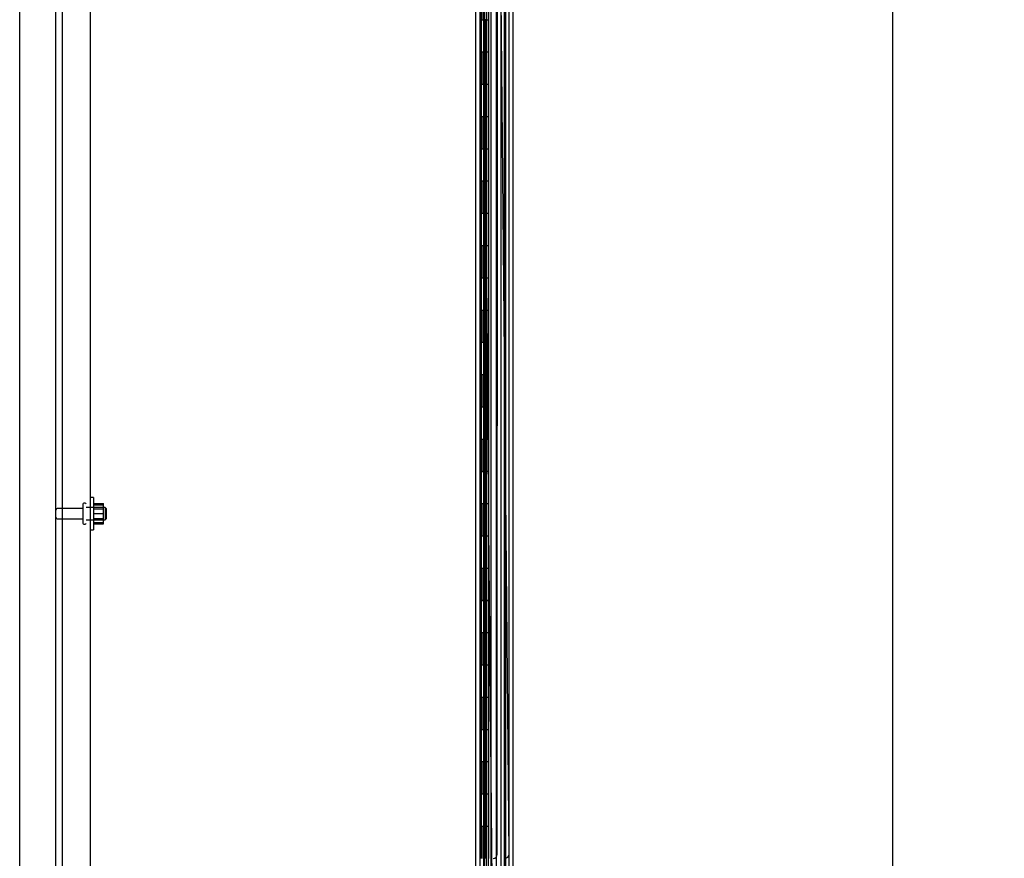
# Model space of a CAD drawing. Header units: inches. Extents: x 2 to 538, y -2 to 358.
# Tile 4 of 33: x 33 to 64, y 153 to 179. Entities that reach past the tile are written whole.
import ezdxf
from ezdxf.enums import TextEntityAlignment as Align
from ezdxf.lldxf.tags import DXFTag

# ---------------------------------------------------------------- set-up
doc = ezdxf.new("R2010")
doc.units = ezdxf.units.IN
doc.header["$MEASUREMENT"] = 0
for name, color, linetype in [('COM40147', 7, 'Continuous'), ('COM52825', 7, 'Continuous'), ('COM52826', 7, 'Continuous'), ('COM52847', 7, 'Continuous'), ('COM52848', 7, 'Continuous'), ('COM54578-80', 7, 'Continuous'), ('COM70839-6', 7, 'Continuous'), ('COM71126-3', 7, 'Continuous'), ('Default', 7, 'Continuous'), ('GSK11033', 7, 'Continuous'), ('NTS166105', 7, 'Continuous'), ('STD26094', 7, 'Continuous'), ('WAF25059', 7, 'Continuous')]:
    doc.layers.add(name, color=color, linetype=linetype)
doc.styles.add('SEACAD_Times_New_Roman', font='times.ttf')
tags = doc.linetypes.add('HIDDEN2', pattern=[0.1875, 0.125, -0.0625]).pattern_tags.tags
tags[6:7] = [DXFTag(74, 4), DXFTag(75, 0), DXFTag(340, '0'), DXFTag(46, 0.0), DXFTag(50, 0.0), DXFTag(44, 0.0), DXFTag(45, 0.0)]
tags[4:5] = [DXFTag(74, 4), DXFTag(75, 0), DXFTag(340, '0'), DXFTag(46, 0.0), DXFTag(50, 0.0), DXFTag(44, 0.0), DXFTag(45, 0.0)]
doc.dimstyles.new('HAMMOND_(STH_-_540x360)', dxfattribs={"dimtxt": 2, "dimasz": 2.5, "dimexe": 1, "dimexo": 1, "dimgap": 0.5, "dimtad": 0, "dimtih": 1, "dimtoh": 1, "dimzin": 0, "dimdsep": 46, "dimtxsty": 'SEACAD_Times_New_Roman', "dimblk1": '_SE_FILLED', "dimblk2": '_SE_FILLED', "dimsah": 1, "dimcen": 1, "dimadec": 0, "dimazin": 0, "dimtfac": 0.8, "dimtofl": 0, "dimtmove": 0, "dimatfit": 3, "dimfxl": 1, "dimtolj": 1, "dimtzin": 0, "dimarcsym": 0})

# ---------------------------------------------------------------- blocks, each defined once
blk = doc.blocks.new('SE3')
at = {"layer": 'COM40147', "color": 7, "linetype": 'HIDDEN2'}
for p, q in [((34.557, 189.38), (34.557, 111.63)), ((35.432, 189.255), (35.432, 111.755))]:
    blk.add_line(p, q, dxfattribs=at)
at = {"layer": 'COM52825', "color": 7, "linetype": 'HIDDEN2'}
blk.add_line((47.847, 189.483), (47.847, 111.526), dxfattribs=at)
at = {"layer": 'COM52826', "color": 7, "linetype": 'HIDDEN2'}
blk.add_line((47.657, 112.567), (47.657, 190.54), dxfattribs=at)
at = {"layer": 'COM52826', "color": 7, "linetype": 'Continuous'}
blk.add_line((48.532, 190.507), (48.532, 110.502), dxfattribs=at)
at = {"layer": 'COM52847', "color": 7, "linetype": 'HIDDEN2'}
blk.add_line((47.649, 111.613), (47.649, 189.397), dxfattribs=at)
at = {"layer": 'COM52848', "color": 7, "linetype": 'HIDDEN2'}
blk.add_line((34.37, 107.63), (34.37, 192.255), dxfattribs=at)
at = {"layer": 'COM54578-80', "color": 7, "linetype": 'HIDDEN2'}
for p, q in [((47.618, 190.505), (47.618, 111.505)), ((47.718, 111.505), (47.718, 190.505)), ((48.273, 110.505), (48.273, 190.505)), ((47.542, 178.505), (47.542, 179.505)), ((47.551, 178.506), (47.551, 178.505)), ((47.551, 178.504), (47.679, 178.504)), ((47.627, 178.505), (47.627, 177.505)), ((47.668, 178.505), (47.668, 177.505)), ((47.723, 178.504), (47.679, 178.504)), ((47.542, 176.505), (47.542, 177.505)), ((47.551, 177.505), (47.551, 176.506)), ((47.679, 177.505), (47.679, 176.506)), ((47.551, 176.506), (47.551, 176.505)), ((47.551, 176.504), (47.679, 176.504)), ((47.627, 176.505), (47.627, 175.505)), ((47.668, 176.505), (47.668, 175.505)), ((47.723, 176.504), (47.679, 176.504)), ((47.542, 174.505), (47.542, 175.505)), ((47.551, 175.505), (47.551, 174.506)), ((47.679, 175.505), (47.679, 174.506)), ((47.551, 174.506), (47.551, 174.505)), ((47.551, 174.504), (47.679, 174.504)), ((47.627, 174.505), (47.627, 173.505)), ((47.668, 174.505), (47.668, 173.505)), ((47.723, 174.504), (47.679, 174.504)), ((47.542, 172.505), (47.542, 173.505)), ((47.551, 173.505), (47.551, 172.506)), ((47.679, 173.505), (47.679, 172.506)), ((47.551, 172.506), (47.551, 172.505)), ((47.551, 172.504), (47.679, 172.504)), ((47.627, 172.505), (47.627, 171.505)), ((47.668, 172.505), (47.668, 171.505)), ((47.723, 172.504), (47.679, 172.504)), ((47.542, 170.505), (47.542, 171.505)), ((47.551, 171.505), (47.551, 170.506)), ((47.679, 171.505), (47.679, 170.506)), ((47.551, 170.506), (47.551, 170.505)), ((47.551, 170.504), (47.679, 170.504)), ((47.627, 170.505), (47.627, 169.505)), ((47.668, 170.505), (47.668, 169.505)), ((47.723, 170.504), (47.679, 170.504)), ((47.542, 168.505), (47.542, 169.505)), ((47.551, 169.505), (47.551, 168.506)), ((47.679, 169.505), (47.679, 168.506)), ((47.551, 168.506), (47.551, 168.505)), ((47.551, 168.504), (47.679, 168.504)), ((47.627, 168.505), (47.627, 167.505)), ((47.668, 168.505), (47.668, 167.505)), ((47.723, 168.504), (47.679, 168.504)), ((47.542, 166.505), (47.542, 167.505)), ((47.551, 167.505), (47.551, 166.506)), ((47.679, 167.505), (47.679, 166.506)), ((47.551, 166.506), (47.551, 166.505)), ((47.551, 166.504), (47.679, 166.504)), ((47.627, 166.505), (47.627, 165.505)), ((47.668, 166.505), (47.668, 165.505)), ((47.723, 166.504), (47.679, 166.504)), ((47.542, 164.505), (47.542, 165.505)), ((47.551, 165.505), (47.551, 164.506)), ((47.679, 165.505), (47.679, 164.506)), ((47.551, 164.506), (47.551, 164.505)), ((47.551, 164.504), (47.679, 164.504)), ((47.627, 164.505), (47.627, 163.505)), ((47.668, 164.505), (47.668, 163.505)), ((47.723, 164.504), (47.679, 164.504)), ((47.542, 162.505), (47.542, 163.505)), ((47.551, 163.505), (47.551, 162.506)), ((47.679, 163.505), (47.679, 162.506)), ((47.551, 162.506), (47.551, 162.505)), ((47.551, 162.504), (47.679, 162.504)), ((47.627, 162.505), (47.627, 161.505)), ((47.668, 162.505), (47.668, 161.505)), ((47.723, 162.504), (47.679, 162.504)), ((47.542, 160.505), (47.542, 161.505)), ((47.551, 161.505), (47.551, 160.506)), ((47.679, 161.505), (47.679, 160.506)), ((47.551, 160.506), (47.551, 160.505)), ((47.551, 160.504), (47.679, 160.504)), ((47.627, 160.505), (47.627, 159.505)), ((47.668, 160.505), (47.668, 159.505)), ((47.723, 160.504), (47.679, 160.504)), ((47.542, 158.505), (47.542, 159.505)), ((47.551, 159.505), (47.551, 158.506)), ((47.679, 159.505), (47.679, 158.506)), ((47.551, 158.506), (47.551, 158.505)), ((47.551, 158.504), (47.679, 158.504)), ((47.627, 158.505), (47.627, 157.505)), ((47.668, 158.505), (47.668, 157.505)), ((47.723, 158.504), (47.679, 158.504)), ((47.542, 156.505), (47.542, 157.505)), ((47.551, 157.505), (47.551, 156.506)), ((47.679, 157.505), (47.679, 156.506)), ((47.551, 156.506), (47.551, 156.505)), ((47.551, 156.504), (47.679, 156.504)), ((47.627, 156.505), (47.627, 155.505)), ((47.668, 156.505), (47.668, 155.505)), ((47.723, 156.504), (47.679, 156.504)), ((47.542, 154.505), (47.542, 155.505)), ((47.551, 155.505), (47.551, 154.506)), ((47.679, 155.505), (47.679, 154.506)), ((47.551, 154.506), (47.551, 154.505)), ((47.551, 154.504), (47.679, 154.504)), ((47.627, 154.505), (47.627, 153.505)), ((47.668, 154.505), (47.668, 153.505)), ((47.723, 154.504), (47.679, 154.504)), ((47.542, 152.505), (47.542, 153.505)), ((47.551, 153.505), (47.551, 152.506)), ((47.679, 153.505), (47.679, 152.506))]:
    blk.add_line(p, q, dxfattribs=at)
at = {"layer": 'COM54578-80', "color": 7, "linetype": 'Continuous'}
for p, q in [((47.582, 178.505), (47.582, 179.505)), ((47.785, 178.505), (47.785, 179.505)), ((47.538, 177.505), (47.538, 178.505)), ((47.538, 178.505), (47.582, 178.505)), ((47.542, 178.505), (47.542, 177.505)), ((47.551, 178.505), (47.551, 177.505)), ((47.582, 178.505), (47.785, 178.505)), ((47.785, 177.505), (47.785, 178.506)), ((47.538, 177.505), (47.582, 177.505)), ((47.582, 177.505), (47.785, 177.505)), ((47.582, 177.505), (47.785, 177.505)), ((47.582, 176.505), (47.582, 177.505)), ((47.785, 176.505), (47.785, 177.505)), ((47.538, 175.505), (47.538, 176.505)), ((47.538, 176.505), (47.582, 176.505)), ((47.542, 176.505), (47.542, 175.505)), ((47.551, 176.506), (47.785, 176.506)), ((47.551, 176.505), (47.551, 175.505)), ((47.582, 176.505), (47.785, 176.505)), ((47.785, 175.505), (47.785, 176.506)), ((47.538, 175.505), (47.582, 175.505)), ((47.582, 175.505), (47.785, 175.505)), ((47.582, 175.505), (47.785, 175.505)), ((47.582, 174.505), (47.582, 175.505)), ((47.785, 174.505), (47.785, 175.505)), ((47.538, 173.505), (47.538, 174.505)), ((47.538, 174.505), (47.582, 174.505)), ((47.542, 174.505), (47.542, 173.505)), ((47.551, 174.506), (47.785, 174.506)), ((47.551, 174.505), (47.551, 173.505)), ((47.582, 174.505), (47.785, 174.505)), ((47.785, 173.505), (47.785, 174.506)), ((47.538, 173.505), (47.582, 173.505)), ((47.582, 173.505), (47.785, 173.505)), ((47.582, 173.505), (47.785, 173.505)), ((47.582, 172.505), (47.582, 173.505)), ((47.785, 172.505), (47.785, 173.505)), ((47.538, 171.505), (47.538, 172.505)), ((47.538, 172.505), (47.582, 172.505)), ((47.542, 172.505), (47.542, 171.505)), ((47.551, 172.506), (47.785, 172.506)), ((47.551, 172.505), (47.551, 171.505)), ((47.582, 172.505), (47.785, 172.505)), ((47.785, 171.505), (47.785, 172.506)), ((47.538, 171.505), (47.582, 171.505)), ((47.582, 171.505), (47.785, 171.505)), ((47.582, 171.505), (47.785, 171.505)), ((47.582, 170.505), (47.582, 171.505)), ((47.785, 170.505), (47.785, 171.505)), ((47.538, 169.505), (47.538, 170.505)), ((47.538, 170.505), (47.582, 170.505)), ((47.542, 170.505), (47.542, 169.505)), ((47.551, 170.506), (47.785, 170.506)), ((47.551, 170.505), (47.551, 169.505)), ((47.582, 170.505), (47.785, 170.505)), ((47.785, 169.505), (47.785, 170.506)), ((47.538, 169.505), (47.582, 169.505)), ((47.582, 169.505), (47.785, 169.505)), ((47.582, 169.505), (47.785, 169.505)), ((47.582, 168.505), (47.582, 169.505)), ((47.785, 168.505), (47.785, 169.505)), ((47.538, 167.505), (47.538, 168.505)), ((47.538, 168.505), (47.582, 168.505)), ((47.542, 168.505), (47.542, 167.505)), ((47.551, 168.506), (47.785, 168.506)), ((47.551, 168.505), (47.551, 167.505)), ((47.582, 168.505), (47.785, 168.505)), ((47.785, 167.505), (47.785, 168.506)), ((47.538, 167.505), (47.582, 167.505)), ((47.582, 167.505), (47.785, 167.505)), ((47.582, 167.505), (47.785, 167.505)), ((47.582, 166.505), (47.582, 167.505)), ((47.785, 166.505), (47.785, 167.505)), ((47.538, 165.505), (47.538, 166.505)), ((47.538, 166.505), (47.582, 166.505)), ((47.542, 166.505), (47.542, 165.505)), ((47.551, 166.506), (47.785, 166.506)), ((47.551, 166.505), (47.551, 165.505)), ((47.582, 166.505), (47.785, 166.505)), ((47.785, 165.505), (47.785, 166.506)), ((47.538, 165.505), (47.582, 165.505)), ((47.582, 165.505), (47.785, 165.505)), ((47.582, 165.505), (47.785, 165.505)), ((47.582, 164.505), (47.582, 165.505)), ((47.785, 164.505), (47.785, 165.505)), ((47.538, 163.505), (47.538, 164.505)), ((47.538, 164.505), (47.582, 164.505)), ((47.542, 164.505), (47.542, 163.505)), ((47.551, 164.506), (47.785, 164.506)), ((47.551, 164.505), (47.551, 163.505)), ((47.582, 164.505), (47.785, 164.505)), ((47.785, 163.505), (47.785, 164.506)), ((47.538, 163.505), (47.582, 163.505)), ((47.582, 163.505), (47.785, 163.505)), ((47.582, 163.505), (47.785, 163.505)), ((47.582, 162.505), (47.582, 163.505)), ((47.785, 162.505), (47.785, 163.505)), ((47.538, 161.505), (47.538, 162.505)), ((47.538, 162.505), (47.582, 162.505)), ((47.542, 162.505), (47.542, 161.505)), ((47.551, 162.506), (47.785, 162.506)), ((47.551, 162.505), (47.551, 161.505)), ((47.582, 162.505), (47.785, 162.505)), ((47.785, 161.505), (47.785, 162.506)), ((47.538, 161.505), (47.582, 161.505)), ((47.582, 161.505), (47.785, 161.505)), ((47.582, 161.505), (47.785, 161.505)), ((47.582, 160.505), (47.582, 161.505)), ((47.785, 160.505), (47.785, 161.505)), ((47.538, 159.505), (47.538, 160.505)), ((47.538, 160.505), (47.582, 160.505)), ((47.542, 160.505), (47.542, 159.505)), ((47.551, 160.506), (47.785, 160.506)), ((47.551, 160.505), (47.551, 159.505)), ((47.582, 160.505), (47.785, 160.505)), ((47.785, 159.505), (47.785, 160.506)), ((47.538, 159.505), (47.582, 159.505)), ((47.582, 159.505), (47.785, 159.505)), ((47.582, 159.505), (47.785, 159.505)), ((47.582, 158.505), (47.582, 159.505)), ((47.785, 158.505), (47.785, 159.505)), ((47.538, 157.505), (47.538, 158.505)), ((47.538, 158.505), (47.582, 158.505)), ((47.542, 158.505), (47.542, 157.505)), ((47.551, 158.506), (47.785, 158.506)), ((47.551, 158.505), (47.551, 157.505)), ((47.582, 158.505), (47.785, 158.505)), ((47.785, 157.505), (47.785, 158.506)), ((47.538, 157.505), (47.582, 157.505)), ((47.582, 157.505), (47.785, 157.505)), ((47.582, 157.505), (47.785, 157.505)), ((47.582, 156.505), (47.582, 157.505)), ((47.785, 156.505), (47.785, 157.505)), ((47.538, 155.505), (47.538, 156.505)), ((47.538, 156.505), (47.582, 156.505)), ((47.542, 156.505), (47.542, 155.505)), ((47.551, 156.506), (47.785, 156.506)), ((47.551, 156.505), (47.551, 155.505)), ((47.582, 156.505), (47.785, 156.505)), ((47.785, 155.505), (47.785, 156.506)), ((47.538, 155.505), (47.582, 155.505)), ((47.582, 155.505), (47.785, 155.505)), ((47.582, 155.505), (47.785, 155.505)), ((47.582, 154.505), (47.582, 155.505)), ((47.785, 154.505), (47.785, 155.505)), ((47.538, 153.505), (47.538, 154.505)), ((47.538, 154.505), (47.582, 154.505)), ((47.542, 154.505), (47.542, 153.505)), ((47.551, 154.506), (47.785, 154.506)), ((47.551, 154.505), (47.551, 153.505)), ((47.582, 154.505), (47.785, 154.505)), ((47.785, 153.505), (47.785, 154.506)), ((47.538, 153.505), (47.582, 153.505)), ((47.582, 153.505), (47.785, 153.505)), ((47.582, 153.505), (47.785, 153.505)), ((47.582, 152.505), (47.582, 153.505)), ((47.785, 152.505), (47.785, 153.505))]:
    blk.add_line(p, q, dxfattribs=at)
at = {"layer": 'COM70839-6', "color": 7, "linetype": 'HIDDEN2'}
for p, q in [((47.517, 151.255), (47.526, 188.132)), ((47.896, 151.255), (47.551, 188.13)), ((48.048, 152.63), (48.057, 188.213)), ((48.414, 152.635), (48.081, 188.215))]:
    blk.add_line(p, q, dxfattribs=at)
for centre, start, end in [((47.923, 152.63), 269.9862, 359.9862), ((48.289, 152.633), 270.5354, 0.5354)]:
    blk.add_arc(centre, 0.125, start, end, dxfattribs=at)
at = {"layer": 'COM71126-3', "color": 7, "linetype": 'Continuous'}
for p, q in [((33.245, 107.567), (33.245, 193.442)), ((47.37, 193.442), (47.37, 107.567))]:
    blk.add_line(p, q, dxfattribs=at)
at = {"layer": 'COM71126-3', "color": 7, "linetype": 'HIDDEN2'}
blk.add_line((48.308, 190.192), (48.308, 110.817), dxfattribs=at)
at = {"layer": 'GSK11033', "color": 7, "linetype": 'HIDDEN2'}
for p, q in [((48.157, 189.817), (48.157, 111.192)), ((48.407, 189.817), (48.407, 111.192)), ((47.774, 112.218), (47.774, 188.793)), ((48.024, 112.297), (48.024, 188.714))]:
    blk.add_line(p, q, dxfattribs=at)
at = {"layer": 'NTS166105', "color": 7, "linetype": 'HIDDEN2'}
for p, q in [((35.528, 163.508), (35.848, 163.508)), ((35.528, 163.466), (35.848, 163.466)), ((35.528, 163.347), (35.848, 163.347)), ((35.848, 163.466), (35.848, 163.508)), ((35.848, 163.195), (35.848, 163.466)), ((35.528, 163.195), (35.848, 163.195)), ((35.528, 163.038), (35.848, 163.038)), ((35.848, 162.916), (35.848, 163.195)), ((35.528, 162.916), (35.848, 162.916)), ((35.528, 162.876), (35.848, 162.876)), ((35.848, 162.876), (35.848, 162.916))]:
    blk.add_line(p, q, dxfattribs=at)
at = {"layer": 'STD26094', "color": 7, "linetype": 'HIDDEN2'}
for p, q in [((35.207, 163.357), (34.43, 163.357)), ((35.207, 163.357), (34.43, 163.357)), ((35.207, 163.487), (35.207, 162.897)), ((35.277, 163.517), (35.237, 163.517)), ((35.277, 163.517), (35.237, 163.517)), ((35.895, 163.38), (35.307, 163.38)), ((35.895, 163.38), (35.307, 163.38)), ((35.895, 163.38), (35.895, 163.005)), ((35.932, 163.342), (35.895, 163.38)), ((35.932, 163.342), (35.895, 163.38)), ((35.932, 163.042), (35.932, 163.342)), ((35.932, 163.342), (35.932, 163.342)), ((34.43, 163.027), (35.207, 163.027)), ((34.43, 163.027), (35.207, 163.027)), ((35.307, 163.005), (35.895, 163.005)), ((35.307, 163.005), (35.895, 163.005)), ((35.895, 163.005), (35.932, 163.042)), ((35.895, 163.005), (35.932, 163.042)), ((35.237, 162.867), (35.277, 162.867)), ((35.237, 162.867), (35.277, 162.867))]:
    blk.add_line(p, q, dxfattribs=at)
for centre, radius, start, end in [((34.43, 163.297), 0.06, 90, 180), ((34.43, 163.297), 0.06, 90, 180), ((35.237, 163.487), 0.03, 90, 180), ((35.237, 163.487), 0.03, 90, 180), ((35.277, 163.487), 0.03, 0, 90), ((35.277, 163.487), 0.03, 0, 90), ((34.43, 163.087), 0.06, 180, 270), ((34.43, 163.087), 0.06, 180, 270), ((35.237, 162.897), 0.03, 180, 270), ((35.237, 162.897), 0.03, 180, 270), ((35.277, 162.897), 0.03, 270, 0), ((35.277, 162.897), 0.03, 270, 0)]:
    blk.add_arc(centre, radius, start, end, dxfattribs=at)
at = {"layer": 'WAF25059', "color": 7, "linetype": 'HIDDEN2'}
for p, q in [((35.528, 163.692), (35.432, 163.692)), ((35.528, 163.692), (35.528, 162.692)), ((35.432, 162.692), (35.528, 162.692))]:
    blk.add_line(p, q, dxfattribs=at)
blk = doc.blocks.new('DMBLK3420')
at = {"layer": 'Default', "linetype": 'Continuous'}
for points in [[(60.718, 188.192), (60.302, 190.692), (59.885, 188.192)], [(60.718, 112.817), (59.885, 112.817), (60.302, 110.317)]]:
    blk.add_hatch(color=7, dxfattribs=at).paths.add_polyline_path(points)
at = {"layer": 'Default', "color": 7, "linetype": 'Continuous'}
for p, q in [((49.002, 190.692), (61.302, 190.692)), ((60.302, 190.692), (60.302, 152.205)), ((60.302, 146.505), (60.302, 110.317)), ((49.002, 110.317), (61.302, 110.317))]:
    blk.add_line(p, q, dxfattribs=at)
at = {"layer": 'Default', "color": 7, "linetype": 'Continuous', "style": 'SEACAD_Times_New_Roman'}
for s, p in [('80.38', (56.889, 151.505)), ('DOOR', (56.107, 148.505))]:
    blk.add_text(s, height=2, dxfattribs=at).set_placement(p, align=Align.TOP_LEFT)
blk = doc.blocks.new('_SE_FILLED')
at = {"color": 0}
blk.add_line((0, 0), (-1, 0), dxfattribs=at)
blk.add_solid([(0, 0), (-1, -0.1665), (-1, 0.1665), (0, 0)], dxfattribs=at)

msp = doc.modelspace()

# ---------------------------------------------------------------- block references
at = {"layer": 'Default'}
msp.add_blockref('SE3', (0, 0), dxfattribs=at)

# ---------------------------------------------------------------- dimensions: what is measured, and where the dimension line sits
at = {"layer": 'Default', "color": 7, "linetype": 'Continuous'}
dim = msp.add_linear_dim(base=(60.301738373, 190.692360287), p1=(48.002131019, 190.692360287), p2=(48.002131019, 110.317360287), angle=270, text='\\A1;<>\\PDOOR', dimstyle='HAMMOND_(STH_-_540x360)', dxfattribs=at)
dim.commit()
dim.dimension.update_dxf_attribs({"geometry": 'DMBLK3420', "text_midpoint": (60.301738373, 150.50486251), "dimtype": 161})

doc.saveas('drawing.dxf')
